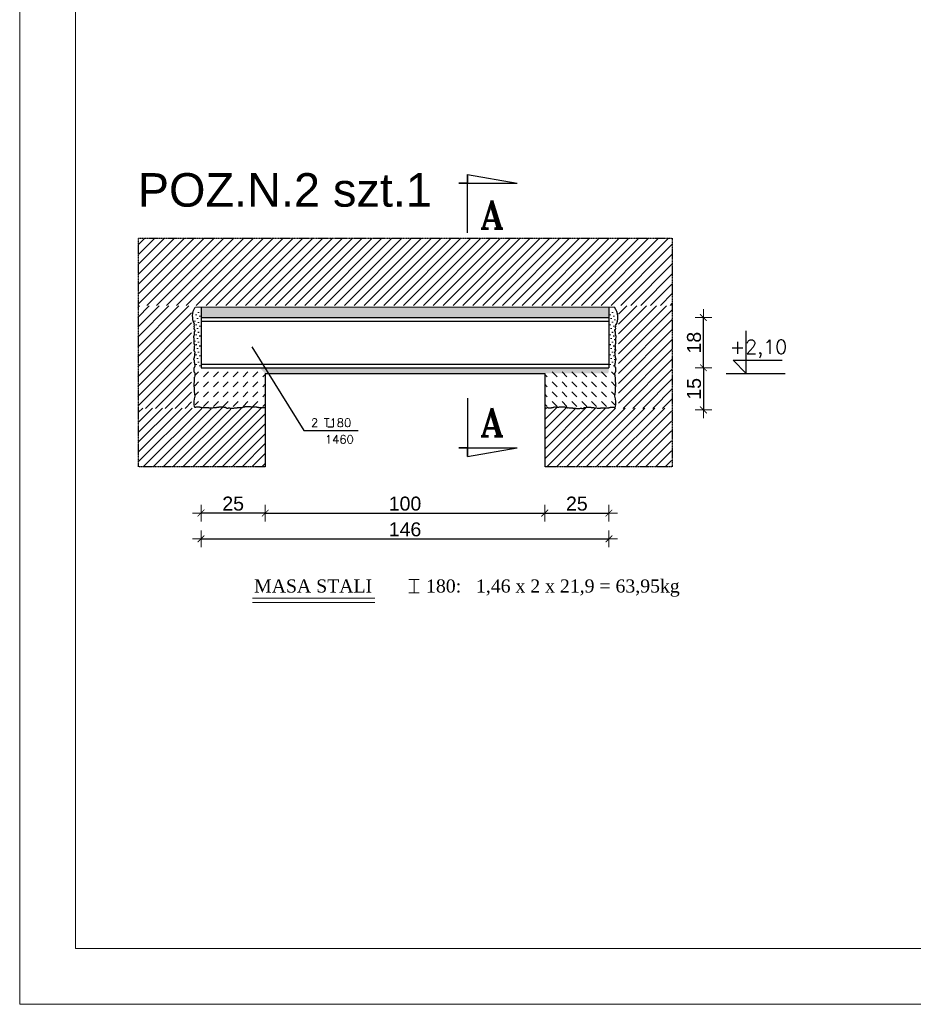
# Model space of a CAD drawing. Header units: millimetres. Extents: x -61343 to 9939, y -6894 to 7453.
# Tile 1 of 242: x -42937 to -42617, y 753 to 1105. Entities that reach past the tile are written whole.
import ezdxf
from ezdxf.enums import TextEntityAlignment as Align

# ---------------------------------------------------------------- set-up
doc = ezdxf.new("R2010")
doc.units = ezdxf.units.MM
doc.header["$MEASUREMENT"] = 0
doc.linetypes.add('HIDDEN', pattern=[0.125, 0.085, -0.04])
for name, color, linetype in [('-OPISY', 3, 'Continuous'), ('DIM', 7, 'Continuous'), ('HACZ', 8, 'Continuous'), ('SCIANY', 3, 'Continuous'), ('stropy', 173, 'Continuous'), ('WIDOK', 8, 'Continuous'), ('WYMIAR', 7, 'Continuous')]:
    doc.layers.add(name, color=color, linetype=linetype)
for name, color, linetype, lineweight in [('A_opisy', 81, 'Continuous', 13), ('hatch', 254, 'Continuous', 9), ('opisy', 71, 'Continuous', 13), ('stolarka', 10, 'Continuous', 30), ('wymiary', 8, 'Continuous', 9)]:
    doc.layers.add(name, color=color, linetype=linetype, lineweight=lineweight)
doc.styles.add('ROMANS', font='romans')
doc.styles.add('ROMANT', font='romant')
doc.styles.get("Standard").update_dxf_attribs({"font": 'arial.ttf'})
doc.styles.add('TIMES NEW ROMAN', font='times.ttf', dxfattribs={"height": 16})
doc.styles.add('TOM', font='arial.ttf')
doc.dimstyles.new('DIM1$0', dxfattribs={"dimscale": 0.2, "dimtxt": 12, "dimasz": 1, "dimexe": 15, "dimexo": 30, "dimgap": 4, "dimtad": 1, "dimdec": 1, "dimrnd": 0.5, "dimdsep": 46, "dimtxsty": 'Standard', "dimblk": 'wym1', "dimcen": 10, "dimdle": 10, "dimse1": 1, "dimse2": 1, "dimclrd": 1, "dimclre": 1, "dimclrt": 3, "dimadec": 0, "dimazin": 0, "dimtfac": 0.375, "dimtdec": 1, "dimtix": 1, "dimtmove": 2, "dimatfit": 3, "dimldrblk": 'OBLIQUE', "dimfxl": 1, "dimtolj": 1, "dimtzin": 0, "dimarcsym": 0})

# ---------------------------------------------------------------- blocks, each defined once
blk = doc.blocks.new('wym1')
at = {"layer": 'WYMIAR', "lineweight": 9, "ltscale": 0.2}
for p, q in [((-15, 0), (15, 0)), ((0, -15), (0, 15))]:
    blk.add_line(p, q, dxfattribs=at)
at = {"layer": 'WYMIAR', "lineweight": 9, "ltscale": 0.2, "const_width": 1.5}
blk.add_lwpolyline([(-6, -6), (6, 6)], dxfattribs=at)
blk = doc.blocks.new('*D2992')
at = {"layer": 'Defpoints', "color": 0, "transparency": 16777216}
for p in [(-42872.23, 980.37), (-42849.23, 974.47), (-42872.23, 928.41)]:
    blk.add_point(p, dxfattribs=at)
at = {"layer": 'WYMIAR', "color": 1, "lineweight": -2, "transparency": 16777216}
blk.add_line((-42849.43, 928.41), (-42872.03, 928.41), dxfattribs=at)
at = {"layer": 'WYMIAR', "color": 1, "lineweight": -2, "transparency": 16777216, "xscale": 0.2, "yscale": 0.2, "zscale": 0.2, "rotation": 180}
blk.add_blockref('wym1', (-42872.23, 928.41), dxfattribs=at)
at = {"layer": 'WYMIAR', "color": 1, "lineweight": -2, "transparency": 16777216, "xscale": 0.2, "yscale": 0.2, "zscale": 0.2}
blk.add_blockref('wym1', (-42849.23, 928.41), dxfattribs=at)
at = {"layer": 'WYMIAR', "color": 3, "transparency": 16777216, "insert": (-42860.73, 931.76), "char_height": 5, "attachment_point": 5}
blk.add_mtext('\\A1;25', dxfattribs=at)
blk = doc.blocks.new('_Oblique')
at = {"color": 0, "linetype": 'ByBlock', "lineweight": -2}
blk.add_line((-0.5, -0.5), (0.5, 0.5), dxfattribs=at)
blk = doc.blocks.new('*D2993')
at = {"layer": 'Defpoints', "color": 0, "transparency": 16777216}
for p in [(-42749.23, 972.16), (-42849.23, 944.96), (-42749.23, 928.41)]:
    blk.add_point(p, dxfattribs=at)
at = {"layer": 'WYMIAR', "color": 1, "lineweight": -2, "transparency": 16777216}
blk.add_line((-42849.03, 928.41), (-42749.43, 928.41), dxfattribs=at)
at = {"layer": 'WYMIAR', "color": 1, "lineweight": -2, "transparency": 16777216, "xscale": 0.2, "yscale": 0.2, "zscale": 0.2, "rotation": 180}
blk.add_blockref('wym1', (-42849.23, 928.41), dxfattribs=at)
at = {"layer": 'WYMIAR', "color": 1, "lineweight": -2, "transparency": 16777216, "xscale": 0.2, "yscale": 0.2, "zscale": 0.2}
blk.add_blockref('wym1', (-42749.23, 928.41), dxfattribs=at)
at = {"layer": 'WYMIAR', "color": 3, "transparency": 16777216, "insert": (-42799.23, 931.76), "char_height": 5, "attachment_point": 5}
blk.add_mtext('\\A1;100', dxfattribs=at)
blk = doc.blocks.new('*D2994')
at = {"layer": 'Defpoints', "color": 0, "transparency": 16777216}
for p in [(-42726.23, 980.37), (-42749.23, 978.37), (-42726.23, 928.41)]:
    blk.add_point(p, dxfattribs=at)
at = {"layer": 'WYMIAR', "color": 1, "lineweight": -2, "transparency": 16777216}
blk.add_line((-42749.03, 928.41), (-42726.43, 928.41), dxfattribs=at)
at = {"layer": 'WYMIAR', "color": 1, "lineweight": -2, "transparency": 16777216, "xscale": 0.2, "yscale": 0.2, "zscale": 0.2, "rotation": 180}
blk.add_blockref('wym1', (-42749.23, 928.41), dxfattribs=at)
at = {"layer": 'WYMIAR', "color": 1, "lineweight": -2, "transparency": 16777216, "xscale": 0.2, "yscale": 0.2, "zscale": 0.2}
blk.add_blockref('wym1', (-42726.23, 928.41), dxfattribs=at)
at = {"layer": 'WYMIAR', "color": 3, "transparency": 16777216, "insert": (-42737.73, 931.76), "char_height": 5, "attachment_point": 5}
blk.add_mtext('\\A1;25', dxfattribs=at)
blk = doc.blocks.new('*D2995')
at = {"layer": 'Defpoints', "color": 0, "transparency": 16777216}
for p in [(-42726.23, 986.37), (-42872.23, 980.37), (-42726.23, 919.2)]:
    blk.add_point(p, dxfattribs=at)
at = {"layer": 'WYMIAR', "color": 1, "lineweight": -2, "transparency": 16777216}
blk.add_line((-42872.03, 919.2), (-42726.43, 919.2), dxfattribs=at)
at = {"layer": 'WYMIAR', "color": 1, "lineweight": -2, "transparency": 16777216, "xscale": 0.2, "yscale": 0.2, "zscale": 0.2, "rotation": 180}
blk.add_blockref('wym1', (-42872.23, 919.2), dxfattribs=at)
at = {"layer": 'WYMIAR', "color": 1, "lineweight": -2, "transparency": 16777216, "xscale": 0.2, "yscale": 0.2, "zscale": 0.2}
blk.add_blockref('wym1', (-42726.23, 919.2), dxfattribs=at)
at = {"layer": 'WYMIAR', "color": 3, "transparency": 16777216, "insert": (-42799.23, 922.55), "char_height": 5, "attachment_point": 5}
blk.add_mtext('\\A1;146', dxfattribs=at)
blk = doc.blocks.new('*D2996')
at = {"layer": 'Defpoints', "color": 0, "transparency": 16777216}
for p in [(-42735.38, 980.37), (-42735.47, 965.33), (-42692.43, 965.33)]:
    blk.add_point(p, dxfattribs=at)
at = {"layer": 'WYMIAR', "color": 1, "lineweight": -2, "transparency": 16777216}
blk.add_line((-42692.43, 980.17), (-42692.43, 965.53), dxfattribs=at)
at = {"layer": 'WYMIAR', "color": 1, "lineweight": -2, "transparency": 16777216, "xscale": 0.2, "yscale": 0.2, "zscale": 0.2}
for p, rotation in [((-42692.43, 980.37), 90), ((-42692.43, 965.33), 270)]:
    blk.add_blockref('wym1', p, dxfattribs=dict(at, rotation=rotation))
at = {"layer": 'WYMIAR', "color": 3, "transparency": 16777216, "insert": (-42695.78, 972.85), "char_height": 5, "attachment_point": 5, "rotation": 90}
blk.add_mtext('\\A1;15', dxfattribs=at)
blk = doc.blocks.new('*D2997')
at = {"layer": 'Defpoints', "color": 0, "transparency": 16777216}
for p in [(-42735.69, 998.37), (-42692.43, 998.37), (-42735.47, 980.37)]:
    blk.add_point(p, dxfattribs=at)
at = {"layer": 'WYMIAR', "color": 1, "lineweight": -2, "transparency": 16777216}
blk.add_line((-42692.43, 980.57), (-42692.43, 998.17), dxfattribs=at)
at = {"layer": 'WYMIAR', "color": 1, "lineweight": -2, "transparency": 16777216, "xscale": 0.2, "yscale": 0.2, "zscale": 0.2}
for p, rotation in [((-42692.43, 998.37), 90), ((-42692.43, 980.37), 270)]:
    blk.add_blockref('wym1', p, dxfattribs=dict(at, rotation=rotation))
at = {"layer": 'WYMIAR', "color": 3, "transparency": 16777216, "insert": (-42695.78, 989.37), "char_height": 5, "attachment_point": 5, "rotation": 90}
blk.add_mtext('\\A1;18', dxfattribs=at)
blk = doc.blocks.new('PR1')
at = {"layer": 'DIM', "color": 5}
blk.add_line((0, -4.8), (-4.08, -4.08), dxfattribs=at)
blk.add_lwpolyline([(0, 0), (0, -4.8), (0, -4.08), (0.72, -4.08), (-4.08, -4.08)], dxfattribs=at)
blk = doc.blocks.new('KOTA')
at = {"layer": 'stolarka'}
for p, q in [((0, 0), (0, 51.861306)), ((-16.03659, 16.03659), (43.608998, 16.03659)), ((0, 0), (-16.03659, 16.03659))]:
    blk.add_line(p, q, dxfattribs=at)

msp = doc.modelspace()

# ---------------------------------------------------------------- hatches: boundary and pattern name
at = {"layer": 'HACZ'}
h = msp.add_hatch(dxfattribs=at)
h.set_pattern_fill('ANSI31', color=256, scale=20, style=0)
h.set_pattern_definition([(45, (-31183.875, 29769.4112), (-1.76776695, 1.76776695), [])])
h.paths.add_polyline_path([(-42703.57, 1002.692), (-42703.57, 1026.739), (-42894.584, 1026.775), (-42894.584, 1002.692)])
h = msp.add_hatch(dxfattribs=at)
h.set_pattern_fill('ANSI31', color=256, scale=20, style=0)
h.set_pattern_definition([(45, (-30122.0122, 30667.612), (-1.76776695, 1.76776695), [])])
h.paths.add_polyline_path([(-42894.893, 965.851), (-42875.624, 965.851), (-42875.624, 1002.54), (-42894.893, 1002.54)])
h = msp.add_hatch(dxfattribs=at)
h.set_pattern_fill('ANSI31', color=256, scale=20, style=0)
h.set_pattern_definition([(45, (-30142.0122, 30667.612), (-1.76776695, 1.76776695), [])])
h.paths.add_polyline_path([(-42703.57, 965.851), (-42722.839, 965.851), (-42722.839, 1002.54), (-42703.57, 1002.54)])
h = msp.add_hatch(dxfattribs=at)
h.set_pattern_fill('ANSI31', color=256, scale=20, style=0)
h.set_pattern_definition([(45, (-30829.305, 28929.05), (-1.76776695, 1.76776695), [])])
h.paths.add_polyline_path([(-42849.232, 966.158), (-42849.715, 965.943), (-42852.065, 966.033), (-42852.557, 966.231), (-42854.473, 966.231), (-42855.016, 966.344), (-42856.859, 966.209), (-42857.332, 965.989), (-42859.077, 965.905), (-42859.691, 965.741), (-42860.993, 965.623), (-42862.027, 965.623), (-42863.052, 965.724), (-42864.552, 966.198), (-42866.594, 965.972), (-42868.595, 965.702), (-42869.906, 965.876), (-42872.058, 965.876), (-42873.017, 966.142), (-42874.546, 965.978), (-42894.584, 965.978), (-42894.584, 944.959), (-42849.232, 944.959)])
h = msp.add_hatch(dxfattribs=at)
h.set_pattern_fill('ANSI31', color=256, scale=20, style=0)
h.set_pattern_definition([(45, (-30819.305, 29763.4112), (-1.76776695, 1.76776695), [])])
h.paths.add_polyline_path([(-42749.232, 966.158), (-42748.748, 965.943), (-42746.398, 966.033), (-42745.906, 966.231), (-42743.99, 966.231), (-42743.447, 966.344), (-42741.604, 966.209), (-42741.131, 965.989), (-42739.387, 965.905), (-42738.772, 965.741), (-42737.471, 965.623), (-42736.437, 965.623), (-42735.411, 965.724), (-42733.911, 966.198), (-42731.869, 965.972), (-42729.868, 965.702), (-42728.558, 965.876), (-42726.405, 965.876), (-42725.446, 966.142), (-42723.918, 965.978), (-42703.879, 965.978), (-42703.879, 944.959), (-42749.232, 944.959)])
at = {"layer": 'hatch'}
h = msp.add_hatch(dxfattribs=at)
h.set_pattern_fill('DOTS', color=256, scale=20, angle=45, style=0)
h.set_pattern_definition([(45, (-30829.305, 28936.201), (-0.44194174, 1.325825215), [0, -1.25])])
h.paths.add_polyline_path([(-42872.232, 1001.003), (-42874.182, 1001.003), (-42874.115, 1000.821), (-42874.448, 999.582), (-42874.533, 998.022), (-42874.533, 996.865), (-42874.381, 995.871), (-42874.52, 993.833), (-42874.228, 993.185), (-42874.228, 992.37), (-42874.513, 990.527), (-42874.386, 989.797), (-42874.178, 988.54), (-42874.313, 987.52), (-42872.232, 987.52)])
h = msp.add_hatch(dxfattribs=at)
h.set_pattern_fill('DOTS', color=256, scale=0.6, angle=45, style=0)
h.set_pattern_definition([(45, (-89476.5307, 14849.4241), (-0.336759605, 1.010278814), [0, -0.9525])])
h.paths.add_polyline_path([(-42872.232, 1002.031), (-42872.232, 998.369), (-42726.232, 998.369), (-42726.232, 1002.031)])
h = msp.add_hatch(dxfattribs=at)
h.set_pattern_fill('DOTS', color=256, scale=20, angle=45, style=0)
h.set_pattern_definition([(45, (-31091.305, 28936.2083), (-0.44194174, 1.325825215), [0, -1.25])])
h.paths.add_polyline_path([(-42724.29, 1000.61), (-42726.232, 1000.61), (-42726.232, 987.527), (-42724.15, 987.527), (-42724.285, 988.547), (-42724.077, 989.805), (-42723.95, 990.534), (-42724.235, 992.378), (-42724.235, 993.192), (-42723.943, 993.84), (-42724.082, 995.878), (-42723.93, 996.872), (-42723.93, 998.03), (-42724.015, 999.589)])
h = msp.add_hatch(dxfattribs=at)
h.set_pattern_fill('DOTS', color=256, scale=20, angle=45, style=0)
h.set_pattern_definition([(45, (-30829.305, 28929.05), (-0.44194174, 1.325825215), [0, -1.25])])
h.paths.add_polyline_path([(-42872.232, 993.853), (-42874.182, 993.853), (-42874.115, 993.67), (-42874.448, 992.431), (-42874.533, 990.871), (-42874.533, 989.714), (-42874.381, 988.72), (-42874.52, 986.682), (-42874.228, 986.034), (-42874.228, 985.219), (-42874.513, 983.376), (-42874.386, 982.646), (-42874.178, 981.389), (-42874.313, 980.369), (-42872.232, 980.369)])
h = msp.add_hatch(dxfattribs=at)
h.set_pattern_fill('DOTS', color=256, scale=20, angle=45, style=0)
h.set_pattern_definition([(45, (-31091.305, 28929.05), (-0.44194174, 1.325825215), [0, -1.25])])
h.paths.add_polyline_path([(-42724.29, 993.452), (-42726.232, 993.452), (-42726.232, 980.369), (-42724.15, 980.369), (-42724.285, 981.389), (-42724.077, 982.646), (-42723.95, 983.376), (-42724.235, 985.219), (-42724.235, 986.034), (-42723.943, 986.682), (-42724.082, 988.72), (-42723.93, 989.714), (-42723.93, 990.871), (-42724.015, 992.431)])
h = msp.add_hatch(dxfattribs=at)
h.set_pattern_fill('DASH', color=256, scale=20, angle=45, style=0)
h.set_pattern_definition([(45, (-30829.305, 28929.05), (2e-16, 3.5355339), [2.5, -2.5])])
h.paths.add_polyline_path([(-42849.232, 966.342), (-42849.232, 980.369), (-42874.313, 980.369), (-42874.313, 979.038), (-42874.09, 976.935), (-42874.495, 976.37), (-42874.495, 973.275), (-42874.159, 970.298), (-42874.333, 966.464), (-42872.393, 966.464), (-42871.806, 966.157), (-42869.091, 966.157), (-42868.578, 966.068), (-42866.069, 966.352), (-42864.3, 966.501), (-42863.595, 966.328), (-42862.847, 965.966), (-42862.038, 966.072), (-42861.447, 965.9), (-42860.799, 965.9), (-42860.109, 966.05), (-42859.407, 966.05), (-42858.923, 966.213), (-42857.834, 966.172), (-42857.289, 966.22), (-42856.847, 966.448), (-42856.19, 966.542), (-42854.755, 966.542), (-42854.199, 966.435), (-42852.651, 966.435), (-42851.631, 966.199), (-42850.562, 966.199), (-42849.527, 966.199)])
h = msp.add_hatch(dxfattribs=at)
h.set_pattern_fill('DOTS', color=256, scale=0.6, angle=45, style=0)
h.set_pattern_definition([(45, (-95457.7534, 17570.3189), (-0.336759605, 1.010278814), [0, -0.9525])])
h.paths.add_polyline_path([(-42726.232, 980.369), (-42851.216, 980.369), (-42849.232, 978.369), (-42726.449, 978.417)])
h = msp.add_hatch(dxfattribs=at)
h.set_pattern_fill('DASH', color=256, scale=20, angle=45, style=0)
h.set_pattern_definition([(135, (-54769.1582, 28929.05), (-2e-16, 3.5355339), [2.5, -2.5])])
h.paths.add_polyline_path([(-42749.232, 966.342), (-42749.232, 980.369), (-42724.15, 980.369), (-42724.15, 979.038), (-42724.373, 976.935), (-42723.968, 976.37), (-42723.968, 973.275), (-42724.305, 970.298), (-42724.13, 966.464), (-42726.07, 966.464), (-42726.658, 966.157), (-42729.372, 966.157), (-42729.885, 966.068), (-42732.394, 966.352), (-42734.163, 966.501), (-42734.868, 966.328), (-42735.616, 965.966), (-42736.425, 966.072), (-42737.016, 965.9), (-42737.664, 965.9), (-42738.354, 966.05), (-42739.057, 966.05), (-42739.54, 966.213), (-42740.63, 966.172), (-42741.174, 966.22), (-42741.616, 966.448), (-42742.273, 966.542), (-42743.708, 966.542), (-42744.264, 966.435), (-42745.812, 966.435), (-42746.832, 966.199), (-42747.901, 966.199), (-42748.937, 966.199)])

# ---------------------------------------------------------------- linework, layer by layer
at = {"layer": '-OPISY'}
msp.add_line((-42826.885, 959.206), (-42824.885, 959.206), dxfattribs=at)
at = {"layer": 'A_opisy'}
msp.add_line((-42937.121, 2126.793), (-42937.121, 752.644), dxfattribs=at)
for points in [[(-42113.121, 752.644), (-42937.121, 752.644), (-42937.121, 1330.644), (-42113.121, 1330.644)], [(-42133.121, 772.644), (-42917.121, 772.644), (-42917.121, 1310.644), (-42133.121, 1310.644)]]:
    msp.add_lwpolyline(points, close=True, dxfattribs=at)
at = {"layer": 'opisy', "ltscale": 0.5}
for p, q in [((-42794.153, 904.627), (-42797.837, 904.627)), ((-42795.995, 904.627), (-42795.995, 899.874)), ((-42794.153, 899.874), (-42797.837, 899.874)), ((-42853.769, 897.968), (-42809.973, 897.968)), ((-42853.769, 896.412), (-42809.973, 896.412))]:
    msp.add_line(p, q, dxfattribs=at)
at = {"layer": 'SCIANY', "linetype": 'HIDDEN'}
for p, q in [((-42894.584, 1026.706), (-42703.57, 1026.706)), ((-42894.584, 944.959), (-42894.584, 1026.706)), ((-42894.584, 1026.706), (-42703.57, 1026.706)), ((-42703.57, 1026.706), (-42703.57, 944.959)), ((-42849.232, 944.959), (-42894.584, 944.959)), ((-42703.57, 944.959), (-42749.232, 944.959))]:
    msp.add_line(p, q, dxfattribs=at)
at = {"layer": 'SCIANY'}
for p, q in [((-42872.232, 997.076), (-42726.232, 997.076)), ((-42872.232, 981.662), (-42726.232, 981.662))]:
    msp.add_line(p, q, dxfattribs=at)
at = {"layer": 'stropy'}
for p, q in [((-42872.232, 1002.031), (-42872.232, 980.369)), ((-42726.232, 1002.031), (-42726.232, 980.369)), ((-42872.232, 998.369), (-42726.232, 998.369)), ((-42872.232, 980.369), (-42726.232, 980.369)), ((-42849.232, 978.369), (-42849.232, 944.959)), ((-42849.232, 978.369), (-42749.232, 978.369)), ((-42749.232, 978.369), (-42749.232, 944.959)), ((-42749.232, 978.369), (-42749.232, 944.959)), ((-42749.232, 978.369), (-42749.232, 944.959))]:
    msp.add_line(p, q, dxfattribs=at)
at = {"layer": 'WIDOK'}
for points in [[(-42874.544, 966.386, -0.1186951), (-42874.368, 970.224, -0.0468017), (-42874.62, 973.54, -0.5205671), (-42874.62, 973.662, -0.5205671), (-42874.645, 973.761, -0.5205671), (-42874.645, 973.883, -0.5205671), (-42874.645, 974.006, -0.5205671), (-42874.645, 974.128, -0.5205671), (-42874.62, 974.276, -0.5205671), (-42874.62, 974.398, -0.5205671), (-42874.62, 974.545, -0.5205671), (-42874.62, 974.668, -0.5205671), (-42874.62, 974.79, -0.5205671), (-42874.62, 974.913, -0.5205671), (-42874.62, 975.036, -0.5205671), (-42874.62, 975.158, -0.5205671), (-42874.595, 975.256, -0.5205671), (-42874.571, 975.354, -0.5205671), (-42874.571, 975.477, -0.5205671), (-42874.571, 975.585, -0.5205671), (-42874.571, 975.708, -0.5205671), (-42874.571, 975.83, -0.5205671), (-42874.571, 975.953, -0.5205671), (-42874.571, 976.076, -0.5205671), (-42874.546, 976.174, -0.5205671), (-42874.546, 976.296, -0.5205671), (-42874.546, 976.443, -0.5205671), (-42874.546, 976.566, -0.5205671), (-42874.546, 976.689, -0.5205671), (-42874.546, 976.811, -0.5205671), (-42874.522, 976.934, -0.5205671), (-42874.497, 977.032, -0.5205671), (-42874.448, 977.13, -0.5205671), (-42874.424, 977.228, -0.5205671), (-42874.375, 977.326, -0.5205671), (-42874.375, 977.449, -0.5205671), (-42874.375, 977.571, -0.5205671), (-42874.375, 977.694, -0.5205671), (-42874.375, 977.817, -0.5205671), (-42874.35, 977.939, -0.5205671), (-42874.301, 978.037, -0.5205671), (-42874.301, 978.184, -0.5205671), (-42874.301, 978.307, -0.5205671), (-42874.35, 978.405, -0.5205671), (-42874.375, 978.528, -0.5205671), (-42874.424, 978.626, -0.5205671), (-42874.497, 978.724, -0.5205671), (-42874.522, 978.822, -0.5205671), (-42874.596, 978.92, -0.5205671), (-42874.645, 979.018, -0.5205671), (-42874.694, 979.116, -0.5205671), (-42874.694, 979.239, -0.5205671), (-42874.694, 979.361, -0.5205671), (-42874.694, 979.509, -0.5205671), (-42874.694, 979.631, -0.5205671), (-42874.694, 979.754, -0.5205671), (-42874.694, 979.901, -0.5205671), (-42874.694, 980.048, -0.5205671), (-42874.669, 980.146, -0.5205671), (-42874.669, 980.269, -0.5205671), (-42874.62, 980.367, -0.5205671), (-42874.596, 980.465, -0.5205671), (-42874.522, 980.563, -0.5205671), (-42874.448, 980.637, -0.5205671), (-42874.399, 980.735, -0.5205671), (-42874.375, 980.833, -0.5205671), (-42874.35, 980.955, -0.5205671), (-42874.326, 981.053, -0.5205671), (-42874.35, 981.201, -0.5205671), (-42874.35, 981.348, -0.5205671), (-42874.35, 981.47, -0.5205671), (-42874.375, 981.568, -0.5205671), (-42874.399, 981.691, -0.5205671), (-42874.399, 981.813, -0.5205671), (-42874.424, 981.961, -0.5205671), (-42874.497, 982.083, -0.5205671), (-42874.522, 982.206, -0.5205671), (-42874.522, 982.328, -0.5205671), (-42874.522, 982.476, -0.5205671), (-42874.522, 982.623, -0.5205671), (-42874.522, 982.745, -0.5205671), (-42874.522, 982.868, -0.5205671), (-42874.571, 982.991, -0.5205671), (-42874.62, 983.089, -0.5205671), (-42874.669, 983.187, -0.5205671), (-42874.718, 983.285, -0.5205671), (-42874.743, 983.383, -0.5205671), (-42874.792, 983.481, -0.5205671), (-42874.718, 983.555, -0.5205671), (-42874.645, 983.677, -0.5205671), (-42874.596, 983.8, -0.5205671), (-42874.596, 983.947, -0.5205671), (-42874.571, 984.045, -0.5205671), (-42874.522, 984.143, -0.5205671), (-42874.497, 984.29, -0.5205671), (-42874.473, 984.413, -0.5205671), (-42874.473, 984.56, -0.5205671), (-42874.473, 984.683, -0.5205671), (-42874.448, 984.83, -0.5205671), (-42874.448, 984.952, -0.5205671), (-42874.448, 985.075, -0.5205671), (-42874.448, 985.197, -0.5205671), (-42874.448, 985.369, -0.5205671), (-42874.448, 985.516, -0.5205671), (-42874.375, 985.614, -0.5205671), (-42874.35, 985.712, -0.5205671), (-42874.326, 985.835, -0.5205671), (-42874.326, 985.958, -0.5205671), (-42874.375, 986.056, -0.5205671), (-42874.448, 986.154, -0.5205671), (-42874.497, 986.252, -0.5205671), (-42874.546, 986.35, -0.5205671), (-42874.62, 986.448, -0.5205671), (-42874.694, 986.546, -0.5205671), (-42874.669, 986.669, -0.5205671), (-42874.669, 986.791, -0.5205671), (-42874.645, 986.889, -0.5205671), (-42874.596, 986.987, -0.5205671), (-42874.596, 987.11, -0.5205671), (-42874.596, 987.233, -0.5205671), (-42874.571, 987.344, -0.5205671), (-42874.571, 987.491, -0.5205671), (-42874.571, 987.614, -0.5205671), (-42874.571, 987.736, -0.5205671), (-42874.571, 987.859, -0.5205671), (-42874.571, 987.981, -0.5205671), (-42874.546, 988.08, -0.5205671), (-42874.522, 988.178, -0.5205671), (-42874.497, 988.276, -0.5205671), (-42874.497, 988.398, -0.5205671), (-42874.497, 988.545, -0.5205671), (-42874.497, 988.717, -0.5205671), (-42874.546, 988.815, -0.5205671), (-42874.595, 988.938, -0.5205671), (-42874.644, 989.036, -0.5205671), (-42874.644, 989.158, -0.5205671), (-42874.669, 989.257, -0.5205671), (-42874.669, 989.404, -0.5205671), (-42874.693, 989.502, -0.5205671), (-42874.693, 989.624, -0.5205671), (-42874.693, 989.771, -0.5205671), (-42874.693, 989.894, -0.5205671), (-42874.693, 990.017, -0.5205671), (-42874.693, 990.139, -0.5205671), (-42874.644, 990.262, -0.5205671), (-42874.62, 990.36, -0.5205671), (-42874.62, 990.483, -0.5205671), (-42874.62, 990.605, -0.5205671), (-42874.62, 990.752, -0.5205671), (-42874.644, 990.85, -0.5205671), (-42874.669, 990.973, -0.5205671), (-42874.693, 991.071, -0.5205671), (-42874.718, 991.218, -0.5205671), (-42874.767, 991.316, -0.5205671), (-42874.792, 991.414, -0.5205671), (-42874.792, 991.537, -0.5205671), (-42874.743, 991.66, -0.5205671), (-42874.693, 991.782, -0.5205671), (-42874.669, 991.929, -0.5205671), (-42874.62, 992.052, -0.5205671), (-42874.595, 992.15, -0.5205671), (-42874.546, 992.248, -0.5205671), (-42874.546, 992.371, -0.5205671), (-42874.546, 992.493, -0.5205671), (-42874.546, 992.616, -0.5205671), (-42874.546, 992.739, -0.5205671), (-42874.546, 992.886, -0.5205671), (-42874.546, 993.033, -0.5205671), (-42874.571, 993.131, -0.5205671), (-42874.595, 993.253, -0.5205671), (-42874.571, 993.352, -0.5205671), (-42874.448, 993.401, -0.5205671), (-42874.35, 993.474, -0.5205671), (-42874.301, 993.572, -0.5205671), (-42874.301, 993.695, -0.5205671), (-42874.35, 993.793, -0.5205671), (-42874.424, 993.867, -0.5205671), (-42874.473, 993.965, -0.5205671), (-42874.546, 994.087, -0.5205671), (-42874.595, 994.185, -0.5205671), (-42874.595, 994.308, -0.5205671), (-42874.595, 994.455, -0.5205671), (-42874.595, 994.578, -0.5205671), (-42874.595, 994.725, -0.5205671), (-42874.595, 994.872, -0.5205671), (-42874.595, 994.995, -0.5205671), (-42874.62, 995.142, -0.5205671), (-42874.62, 995.313, -0.5205671), (-42874.62, 995.46, -0.5205671), (-42874.62, 995.607, -0.5205671), (-42874.62, 995.73, -0.5205671), (-42874.62, 995.902, -0.5205671), (-42874.62, 996.049, -0.2450163), (-42874.368, 1002.031, -0.2810673)], [(-42723.919, 966.386, 0.1186951), (-42724.096, 970.224, 0.0468017), (-42723.843, 973.54, 0.5205671), (-42723.843, 973.662, 0.5205671), (-42723.819, 973.761, 0.5205671), (-42723.819, 973.883, 0.5205671), (-42723.819, 974.006, 0.5205671), (-42723.819, 974.128, 0.5205671), (-42723.843, 974.276, 0.5205671), (-42723.843, 974.398, 0.5205671), (-42723.843, 974.545, 0.5205671), (-42723.843, 974.668, 0.5205671), (-42723.843, 974.79, 0.5205671), (-42723.843, 974.913, 0.5205671), (-42723.843, 975.036, 0.5205671), (-42723.843, 975.158, 0.5205671), (-42723.868, 975.256, 0.5205671), (-42723.892, 975.354, 0.5205671), (-42723.892, 975.477, 0.5205671), (-42723.892, 975.585, 0.5205671), (-42723.892, 975.708, 0.5205671), (-42723.892, 975.83, 0.5205671), (-42723.892, 975.953, 0.5205671), (-42723.892, 976.076, 0.5205671), (-42723.917, 976.174, 0.5205671), (-42723.917, 976.296, 0.5205671), (-42723.917, 976.443, 0.5205671), (-42723.917, 976.566, 0.5205671), (-42723.917, 976.689, 0.5205671), (-42723.917, 976.811, 0.5205671), (-42723.941, 976.934, 0.5205671), (-42723.966, 977.032, 0.5205671), (-42724.015, 977.13, 0.5205671), (-42724.039, 977.228, 0.5205671), (-42724.088, 977.326, 0.5205671), (-42724.088, 977.449, 0.5205671), (-42724.088, 977.571, 0.5205671), (-42724.088, 977.694, 0.5205671), (-42724.088, 977.817, 0.5205671), (-42724.113, 977.939, 0.5205671), (-42724.162, 978.037, 0.5205671), (-42724.162, 978.184, 0.5205671), (-42724.162, 978.307, 0.5205671), (-42724.113, 978.405, 0.5205671), (-42724.088, 978.528, 0.5205671), (-42724.039, 978.626, 0.5205671), (-42723.966, 978.724, 0.5205671), (-42723.941, 978.822, 0.5205671), (-42723.868, 978.92, 0.5205671), (-42723.819, 979.018, 0.5205671), (-42723.769, 979.116, 0.5205671), (-42723.769, 979.239, 0.5205671), (-42723.769, 979.361, 0.5205671), (-42723.769, 979.509, 0.5205671), (-42723.769, 979.631, 0.5205671), (-42723.769, 979.754, 0.5205671), (-42723.769, 979.901, 0.5205671), (-42723.769, 980.048, 0.5205671), (-42723.794, 980.146, 0.5205671), (-42723.794, 980.269, 0.5205671), (-42723.843, 980.367, 0.5205671), (-42723.868, 980.465, 0.5205671), (-42723.941, 980.563, 0.5205671), (-42724.015, 980.637, 0.5205671), (-42724.064, 980.735, 0.5205671), (-42724.088, 980.833, 0.5205671), (-42724.113, 980.955, 0.5205671), (-42724.138, 981.053, 0.5205671), (-42724.113, 981.201, 0.5205671), (-42724.113, 981.348, 0.5205671), (-42724.113, 981.47, 0.5205671), (-42724.088, 981.568, 0.5205671), (-42724.064, 981.691, 0.5205671), (-42724.064, 981.813, 0.5205671), (-42724.039, 981.961, 0.5205671), (-42723.966, 982.083, 0.5205671), (-42723.941, 982.206, 0.5205671), (-42723.941, 982.328, 0.5205671), (-42723.941, 982.476, 0.5205671), (-42723.941, 982.623, 0.5205671), (-42723.941, 982.745, 0.5205671), (-42723.941, 982.868, 0.5205671), (-42723.892, 982.991, 0.5205671), (-42723.843, 983.089, 0.5205671), (-42723.794, 983.187, 0.5205671), (-42723.745, 983.285, 0.5205671), (-42723.72, 983.383, 0.5205671), (-42723.671, 983.481, 0.5205671), (-42723.745, 983.555, 0.5205671), (-42723.819, 983.677, 0.5205671), (-42723.868, 983.8, 0.5205671), (-42723.868, 983.947, 0.5205671), (-42723.892, 984.045, 0.5205671), (-42723.941, 984.143, 0.5205671), (-42723.966, 984.29, 0.5205671), (-42723.99, 984.413, 0.5205671), (-42723.99, 984.56, 0.5205671), (-42723.99, 984.683, 0.5205671), (-42724.015, 984.83, 0.5205671), (-42724.015, 984.952, 0.5205671), (-42724.015, 985.075, 0.5205671), (-42724.015, 985.197, 0.5205671), (-42724.015, 985.369, 0.5205671), (-42724.015, 985.516, 0.5205671), (-42724.088, 985.614, 0.5205671), (-42724.113, 985.712, 0.5205671), (-42724.138, 985.835, 0.5205671), (-42724.138, 985.958, 0.5205671), (-42724.088, 986.056, 0.5205671), (-42724.015, 986.154, 0.5205671), (-42723.966, 986.252, 0.5205671), (-42723.917, 986.35, 0.5205671), (-42723.843, 986.448, 0.5205671), (-42723.769, 986.546, 0.5205671), (-42723.794, 986.669, 0.5205671), (-42723.794, 986.791, 0.5205671), (-42723.819, 986.889, 0.5205671), (-42723.868, 986.987, 0.5205671), (-42723.868, 987.11, 0.5205671), (-42723.868, 987.233, 0.5205671), (-42723.892, 987.344, 0.5205671), (-42723.892, 987.491, 0.5205671), (-42723.892, 987.614, 0.5205671), (-42723.892, 987.736, 0.5205671), (-42723.892, 987.859, 0.5205671), (-42723.892, 987.981, 0.5205671), (-42723.917, 988.08, 0.5205671), (-42723.941, 988.178, 0.5205671), (-42723.966, 988.276, 0.5205671), (-42723.966, 988.398, 0.5205671), (-42723.966, 988.545, 0.5205671), (-42723.966, 988.717, 0.5205671), (-42723.917, 988.815, 0.5205671), (-42723.868, 988.938, 0.5205671), (-42723.819, 989.036, 0.5205671), (-42723.819, 989.158, 0.5205671), (-42723.794, 989.257, 0.5205671), (-42723.794, 989.404, 0.5205671), (-42723.77, 989.502, 0.5205671), (-42723.77, 989.624, 0.5205671), (-42723.77, 989.771, 0.5205671), (-42723.77, 989.894, 0.5205671), (-42723.77, 990.017, 0.5205671), (-42723.77, 990.139, 0.5205671), (-42723.819, 990.262, 0.5205671), (-42723.843, 990.36, 0.5205671), (-42723.843, 990.483, 0.5205671), (-42723.843, 990.605, 0.5205671), (-42723.843, 990.752, 0.5205671), (-42723.819, 990.85, 0.5205671), (-42723.794, 990.973, 0.5205671), (-42723.77, 991.071, 0.5205671), (-42723.745, 991.218, 0.5205671), (-42723.696, 991.316, 0.5205671), (-42723.672, 991.414, 0.5205671), (-42723.672, 991.537, 0.5205671), (-42723.721, 991.66, 0.5205671), (-42723.77, 991.782, 0.5205671), (-42723.794, 991.929, 0.5205671), (-42723.843, 992.052, 0.5205671), (-42723.868, 992.15, 0.5205671), (-42723.917, 992.248, 0.5205671), (-42723.917, 992.371, 0.5205671), (-42723.917, 992.493, 0.5205671), (-42723.917, 992.616, 0.5205671), (-42723.917, 992.739, 0.5205671), (-42723.917, 992.886, 0.5205671), (-42723.917, 993.033, 0.5205671), (-42723.892, 993.131, 0.5205671), (-42723.868, 993.253, 0.5205671), (-42723.892, 993.352, 0.5205671), (-42724.015, 993.401, 0.5205671), (-42724.113, 993.474, 0.5205671), (-42724.162, 993.572, 0.5205671), (-42724.162, 993.695, 0.5205671), (-42724.113, 993.793, 0.5205671), (-42724.04, 993.867, 0.5205671), (-42723.991, 993.965, 0.5205671), (-42723.917, 994.087, 0.5205671), (-42723.868, 994.185, 0.5205671), (-42723.868, 994.308, 0.5205671), (-42723.868, 994.455, 0.5205671), (-42723.868, 994.578, 0.5205671), (-42723.868, 994.725, 0.5205671), (-42723.868, 994.872, 0.5205671), (-42723.868, 994.995, 0.5205671), (-42723.843, 995.142, 0.5205671), (-42723.843, 995.313, 0.5205671), (-42723.843, 995.46, 0.3160723), (-42724.258, 1002.031, 0.1485673)], [(-42849.232, 966.271, -0.3314368), (-42849.363, 966.222, -0.5205671), (-42849.437, 966.149, -0.5205671), (-42849.535, 966.124, -0.5205671), (-42849.657, 966.124, -0.5205671), (-42849.78, 966.124, -0.5205671), (-42849.903, 966.124, -0.5205671), (-42850.026, 966.124, -0.5205671), (-42850.148, 966.124, -0.5205671), (-42850.271, 966.124, -0.5205671), (-42850.394, 966.124, -0.5205671), (-42850.516, 966.1, -0.5205671), (-42850.639, 966.1, -0.5205671), (-42850.762, 966.1, -0.5205671), (-42850.884, 966.1, -0.5205671), (-42851.007, 966.1, -0.5205671), (-42851.154, 966.1, -0.5205671), (-42851.277, 966.1, -0.5205671), (-42851.4, 966.1, -0.5205671), (-42851.522, 966.1, -0.5205671), (-42851.62, 966.124, -0.5205671), (-42851.719, 966.149, -0.5205671), (-42851.817, 966.173, -0.5205671), (-42851.915, 966.198, -0.5205671), (-42852.038, 966.198, -0.5205671), (-42852.136, 966.222, -0.5205671), (-42852.234, 966.271, -0.5205671), (-42852.332, 966.296, -0.5205671), (-42852.43, 966.345, -0.5205671), (-42852.528, 966.37, -0.5205671), (-42852.651, 966.37, -0.5205671), (-42852.798, 966.37, -0.5205671), (-42852.921, 966.37, -0.5205671), (-42853.043, 966.37, -0.5205671), (-42853.166, 966.37, -0.5205671), (-42853.313, 966.37, -0.5205671), (-42853.436, 966.37, -0.5205671), (-42853.583, 966.37, -0.5205671), (-42853.706, 966.37, -0.5205671), (-42853.829, 966.37, -0.5205671), (-42853.951, 966.37, -0.5205671), (-42854.074, 966.37, -0.5205671), (-42854.197, 966.37, -0.5205671), (-42854.319, 966.37, -0.5205671), (-42854.442, 966.37, -0.5205671), (-42854.565, 966.37, -0.5205671), (-42854.663, 966.394, -0.5205671), (-42854.761, 966.443, -0.5205671), (-42854.859, 966.492, -0.5205671), (-42855.006, 966.492, -0.5205671), (-42855.129, 966.492, -0.5205671), (-42855.252, 966.492, -0.5205671), (-42855.374, 966.492, -0.5205671), (-42855.473, 966.468, -0.5205671), (-42855.595, 966.468, -0.5205671), (-42855.718, 966.468, -0.5205671), (-42855.841, 966.468, -0.5205671), (-42855.939, 966.443, -0.5205671), (-42856.061, 966.443, -0.5205671), (-42856.209, 966.443, -0.5205671), (-42856.331, 966.419, -0.5205671), (-42856.429, 966.394, -0.5205671), (-42856.528, 966.37, -0.5205671), (-42856.65, 966.37, -0.5205671), (-42856.773, 966.37, -0.5205671), (-42856.896, 966.345, -0.5205671), (-42857.018, 966.321, -0.5205671), (-42857.116, 966.271, -0.5205671), (-42857.215, 966.222, -0.5205671), (-42857.313, 966.149, -0.5205671), (-42857.411, 966.124, -0.5205671), (-42857.534, 966.124, -0.5205671), (-42857.705, 966.124, -0.5205671), (-42857.804, 966.1, -0.5205671), (-42857.926, 966.1, -0.5205671), (-42858.049, 966.1, -0.5205671), (-42858.172, 966.1, -0.5205671), (-42858.294, 966.1, -0.5205671), (-42858.417, 966.1, -0.5205671), (-42858.564, 966.1, -0.5205671), (-42858.687, 966.1, -0.5205671), (-42858.834, 966.1, -0.5205671), (-42858.957, 966.1, -0.5205671), (-42859.079, 966.1, -0.5205671), (-42859.177, 966.075, -0.5205671), (-42859.3, 966.026, -0.5205671), (-42859.374, 965.953, -0.5205671), (-42859.496, 965.953, -0.5205671), (-42859.668, 965.953, -0.5205671), (-42859.815, 965.953, -0.5205671), (-42859.963, 965.953, -0.5205671), (-42860.085, 965.953, -0.5205671), (-42860.233, 965.953, -0.5205671), (-42860.331, 965.904, -0.5205671), (-42860.453, 965.904, -0.5205671), (-42860.551, 965.879, -0.5205671), (-42860.65, 965.83, -0.5205671), (-42860.846, 965.83, -0.5205671), (-42860.993, 965.83, -0.5205671), (-42861.116, 965.806, -0.5205671), (-42861.238, 965.806, -0.5205671), (-42861.386, 965.806, -0.5205671), (-42861.508, 965.806, -0.5205671), (-42861.656, 965.806, -0.5205671), (-42861.754, 965.83, -0.5205671), (-42861.852, 965.879, -0.5205671), (-42861.975, 965.928, -0.5205671), (-42862.097, 965.977, -0.5205671), (-42862.22, 965.977, -0.5205671), (-42862.343, 965.928, -0.5205671), (-42862.49, 965.904, -0.5205671), (-42862.588, 965.855, -0.5205671), (-42862.711, 965.855, -0.5205671), (-42862.809, 965.83, -0.5205671), (-42862.931, 965.83, -0.5205671), (-42863.039, 965.879, -0.5205671), (-42863.113, 965.953, -0.5205671), (-42863.186, 966.026, -0.5205671), (-42863.284, 966.1, -0.5205671), (-42863.407, 966.173, -0.5205671), (-42863.505, 966.198, -0.5205671), (-42863.628, 966.198, -0.5205671), (-42863.751, 966.198, -0.5205671), (-42863.873, 966.198, -0.5205671), (-42864.02, 966.222, -0.5205671), (-42864.119, 966.271, -0.5205671), (-42864.192, 966.345, -0.5205671), (-42864.29, 966.37, -0.5205671), (-42864.413, 966.37, -0.5205671), (-42864.536, 966.37, -0.5205671), (-42864.658, 966.37, -0.5205671), (-42864.781, 966.37, -0.5205671), (-42864.904, 966.37, -0.5205671), (-42865.026, 966.37, -0.5205671), (-42865.125, 966.345, -0.5205671), (-42865.247, 966.321, -0.5205671), (-42865.37, 966.321, -0.5205671), (-42865.493, 966.321, -0.5205671), (-42865.615, 966.321, -0.5205671), (-42865.738, 966.321, -0.5205671), (-42865.861, 966.271, -0.5205671), (-42865.959, 966.247, -0.5205671), (-42866.082, 966.222, -0.5205671), (-42866.204, 966.198, -0.5205671), (-42866.302, 966.173, -0.5205671), (-42866.425, 966.149, -0.5205671), (-42866.548, 966.149, -0.5205671), (-42866.67, 966.149, -0.5205671), (-42866.793, 966.149, -0.5205671), (-42866.94, 966.149, -0.5205671), (-42867.038, 966.1, -0.5205671), (-42867.161, 966.1, -0.5205671), (-42867.284, 966.075, -0.5205671), (-42867.406, 966.075, -0.5205671), (-42867.529, 966.075, -0.5205671), (-42867.676, 966.075, -0.5205671), (-42867.823, 966.026, -0.5205671), (-42867.971, 966.002, -0.5205671), (-42868.069, 965.977, -0.5205671), (-42868.216, 965.953, -0.5205671), (-42868.363, 965.953, -0.5205671), (-42868.486, 965.953, -0.5205671), (-42868.633, 965.953, -0.5205671), (-42868.756, 965.953, -0.5205671), (-42868.903, 965.953, -0.5205671), (-42869.05, 965.953, -0.5205671), (-42869.148, 965.977, -0.5205671), (-42869.271, 966.002, -0.5205671), (-42869.394, 966.051, -0.5205671), (-42869.516, 966.051, -0.5205671), (-42869.639, 966.051, -0.5205671), (-42869.762, 966.051, -0.5205671), (-42869.885, 966.051, -0.5205671), (-42870.032, 966.051, -0.5205671), (-42870.179, 966.051, -0.5205671), (-42870.302, 966.051, -0.5205671), (-42870.424, 966.051, -0.5205671), (-42870.547, 966.051, -0.5205671), (-42870.67, 966.051, -0.5205671), (-42870.792, 966.051, -0.5205671), (-42870.939, 966.051, -0.5205671), (-42871.062, 966.051, -0.5205671), (-42871.185, 966.051, -0.5205671), (-42871.308, 966.051, -0.5205671), (-42871.43, 966.051, -0.5205671), (-42871.553, 966.051, -0.5205671), (-42871.7, 966.051, -0.5205671), (-42871.823, 966.051, -0.5205671), (-42871.946, 966.051, -0.5205671), (-42872.044, 966.075, -0.5205671), (-42872.142, 966.124, -0.5205671), (-42872.24, 966.198, -0.5205671), (-42872.338, 966.222, -0.5205671), (-42872.436, 966.247, -0.5205671), (-42872.559, 966.247, -0.5205671), (-42872.657, 966.271, -0.5205671), (-42872.755, 966.321, -0.5205671), (-42872.878, 966.345, -0.5205671), (-42873.025, 966.345, -0.5205671), (-42873.148, 966.345, -0.5205671), (-42873.27, 966.345, -0.5205671), (-42873.418, 966.345, -0.5205671), (-42873.54, 966.345, -0.5205671), (-42873.639, 966.321, -0.5205671), (-42873.761, 966.321, -0.5205671), (-42873.884, 966.321, -0.5205671), (-42874.007, 966.321, -0.5205671), (-42874.105, 966.296, -0.5205671), (-42874.203, 966.222, -0.5205671), (-42874.301, 966.173, -0.5205671), (-42874.424, 966.198, -0.5205671), (-42874.497, 966.271, -0.1950368), (-42874.544, 966.281, -0.1950368)], [(-42749.232, 966.271, 0.3314368), (-42749.1, 966.222, 0.5205671), (-42749.027, 966.149, 0.5205671), (-42748.928, 966.124, 0.5205671), (-42748.806, 966.124, 0.5205671), (-42748.683, 966.124, 0.5205671), (-42748.56, 966.124, 0.5205671), (-42748.438, 966.124, 0.5205671), (-42748.315, 966.124, 0.5205671), (-42748.192, 966.124, 0.5205671), (-42748.07, 966.124, 0.5205671), (-42747.947, 966.1, 0.5205671), (-42747.824, 966.1, 0.5205671), (-42747.702, 966.1, 0.5205671), (-42747.579, 966.1, 0.5205671), (-42747.456, 966.1, 0.5205671), (-42747.309, 966.1, 0.5205671), (-42747.186, 966.1, 0.5205671), (-42747.064, 966.1, 0.5205671), (-42746.941, 966.1, 0.5205671), (-42746.843, 966.124, 0.5205671), (-42746.745, 966.149, 0.5205671), (-42746.646, 966.173, 0.5205671), (-42746.548, 966.198, 0.5205671), (-42746.426, 966.198, 0.5205671), (-42746.327, 966.222, 0.5205671), (-42746.229, 966.271, 0.5205671), (-42746.131, 966.296, 0.5205671), (-42746.033, 966.345, 0.5205671), (-42745.935, 966.37, 0.5205671), (-42745.812, 966.37, 0.5205671), (-42745.665, 966.37, 0.5205671), (-42745.542, 966.37, 0.5205671), (-42745.42, 966.37, 0.5205671), (-42745.297, 966.37, 0.5205671), (-42745.15, 966.37, 0.5205671), (-42745.027, 966.37, 0.5205671), (-42744.88, 966.37, 0.5205671), (-42744.757, 966.37, 0.5205671), (-42744.635, 966.37, 0.5205671), (-42744.512, 966.37, 0.5205671), (-42744.389, 966.37, 0.5205671), (-42744.266, 966.37, 0.5205671), (-42744.144, 966.37, 0.5205671), (-42744.021, 966.37, 0.5205671), (-42743.898, 966.37, 0.5205671), (-42743.8, 966.394, 0.5205671), (-42743.702, 966.443, 0.5205671), (-42743.604, 966.492, 0.5205671), (-42743.457, 966.492, 0.5205671), (-42743.334, 966.492, 0.5205671), (-42743.211, 966.492, 0.5205671), (-42743.089, 966.492, 0.5205671), (-42742.991, 966.468, 0.5205671), (-42742.868, 966.468, 0.5205671), (-42742.745, 966.468, 0.5205671), (-42742.623, 966.468, 0.5205671), (-42742.525, 966.443, 0.5205671), (-42742.402, 966.443, 0.5205671), (-42742.255, 966.443, 0.5205671), (-42742.132, 966.419, 0.5205671), (-42742.034, 966.394, 0.5205671), (-42741.936, 966.37, 0.5205671), (-42741.813, 966.37, 0.5205671), (-42741.69, 966.37, 0.5205671), (-42741.568, 966.345, 0.5205671), (-42741.445, 966.321, 0.5205671), (-42741.347, 966.271, 0.5205671), (-42741.249, 966.222, 0.5205671), (-42741.15, 966.149, 0.5205671), (-42741.052, 966.124, 0.5205671), (-42740.93, 966.124, 0.5205671), (-42740.758, 966.124, 0.5205671), (-42740.66, 966.1, 0.5205671), (-42740.537, 966.1, 0.5205671), (-42740.414, 966.1, 0.5205671), (-42740.292, 966.1, 0.5205671), (-42740.169, 966.1, 0.5205671), (-42740.046, 966.1, 0.5205671), (-42739.899, 966.1, 0.5205671), (-42739.776, 966.1, 0.5205671), (-42739.629, 966.1, 0.5205671), (-42739.507, 966.1, 0.5205671), (-42739.384, 966.1, 0.5205671), (-42739.286, 966.075, 0.5205671), (-42739.163, 966.026, 0.5205671), (-42739.089, 965.953, 0.5205671), (-42738.967, 965.953, 0.5205671), (-42738.795, 965.953, 0.5205671), (-42738.648, 965.953, 0.5205671), (-42738.501, 965.953, 0.5205671), (-42738.378, 965.953, 0.5205671), (-42738.231, 965.953, 0.5205671), (-42738.133, 965.904, 0.5205671), (-42738.01, 965.904, 0.5205671), (-42737.912, 965.879, 0.5205671), (-42737.814, 965.83, 0.5205671), (-42737.617, 965.83, 0.5205671), (-42737.47, 965.83, 0.5205671), (-42737.347, 965.806, 0.5205671), (-42737.225, 965.806, 0.5205671), (-42737.078, 965.806, 0.5205671), (-42736.955, 965.806, 0.5205671), (-42736.808, 965.806, 0.5205671), (-42736.709, 965.83, 0.5205671), (-42736.611, 965.879, 0.5205671), (-42736.489, 965.928, 0.5205671), (-42736.366, 965.977, 0.5205671), (-42736.243, 965.977, 0.5205671), (-42736.121, 965.928, 0.5205671), (-42735.973, 965.904, 0.5205671), (-42735.875, 965.855, 0.5205671), (-42735.753, 965.855, 0.5205671), (-42735.654, 965.83, 0.5205671), (-42735.532, 965.83, 0.5205671), (-42735.424, 965.879, 0.5205671), (-42735.351, 965.953, 0.5205671), (-42735.277, 966.026, 0.5205671), (-42735.179, 966.1, 0.5205671), (-42735.056, 966.173, 0.5205671), (-42734.958, 966.198, 0.5205671), (-42734.835, 966.198, 0.5205671), (-42734.713, 966.198, 0.5205671), (-42734.59, 966.198, 0.5205671), (-42734.443, 966.222, 0.5205671), (-42734.345, 966.271, 0.5205671), (-42734.271, 966.345, 0.5205671), (-42734.173, 966.37, 0.5205671), (-42734.05, 966.37, 0.5205671), (-42733.927, 966.37, 0.5205671), (-42733.805, 966.37, 0.5205671), (-42733.682, 966.37, 0.5205671), (-42733.56, 966.37, 0.5205671), (-42733.437, 966.37, 0.5205671), (-42733.339, 966.345, 0.5205671), (-42733.216, 966.321, 0.5205671), (-42733.093, 966.321, 0.5205671), (-42732.971, 966.321, 0.5205671), (-42732.848, 966.321, 0.5205671), (-42732.725, 966.321, 0.5205671), (-42732.603, 966.271, 0.5205671), (-42732.504, 966.247, 0.5205671), (-42732.382, 966.222, 0.5205671), (-42732.259, 966.198, 0.5205671), (-42732.161, 966.173, 0.5205671), (-42732.038, 966.149, 0.5205671), (-42731.916, 966.149, 0.5205671), (-42731.793, 966.149, 0.5205671), (-42731.67, 966.149, 0.5205671), (-42731.523, 966.149, 0.5205671), (-42731.425, 966.1, 0.5205671), (-42731.302, 966.1, 0.5205671), (-42731.179, 966.075, 0.5205671), (-42731.057, 966.075, 0.5205671), (-42730.934, 966.075, 0.5205671), (-42730.787, 966.075, 0.5205671), (-42730.64, 966.026, 0.5205671), (-42730.492, 966.002, 0.5205671), (-42730.394, 965.977, 0.5205671), (-42730.247, 965.953, 0.5205671), (-42730.1, 965.953, 0.5205671), (-42729.977, 965.953, 0.5205671), (-42729.83, 965.953, 0.5205671), (-42729.707, 965.953, 0.5205671), (-42729.56, 965.953, 0.5205671), (-42729.413, 965.953, 0.5205671), (-42729.315, 965.977, 0.5205671), (-42729.192, 966.002, 0.5205671), (-42729.069, 966.051, 0.5205671), (-42728.947, 966.051, 0.5205671), (-42728.824, 966.051, 0.5205671), (-42728.701, 966.051, 0.5205671), (-42728.579, 966.051, 0.5205671), (-42728.431, 966.051, 0.5205671), (-42728.284, 966.051, 0.5205671), (-42728.161, 966.051, 0.5205671), (-42728.039, 966.051, 0.5205671), (-42727.916, 966.051, 0.5205671), (-42727.793, 966.051, 0.5205671), (-42727.671, 966.051, 0.5205671), (-42727.524, 966.051, 0.5205671), (-42727.401, 966.051, 0.5205671), (-42727.278, 966.051, 0.5205671), (-42727.156, 966.051, 0.5205671), (-42727.033, 966.051, 0.5205671), (-42726.91, 966.051, 0.5205671), (-42726.763, 966.051, 0.5205671), (-42726.64, 966.051, 0.5205671), (-42726.518, 966.051, 0.5205671), (-42726.42, 966.075, 0.5205671), (-42726.321, 966.124, 0.5205671), (-42726.223, 966.198, 0.5205671), (-42726.125, 966.222, 0.5205671), (-42726.027, 966.247, 0.5205671), (-42725.904, 966.247, 0.5205671), (-42725.806, 966.271, 0.5205671), (-42725.708, 966.321, 0.5205671), (-42725.585, 966.345, 0.5205671), (-42725.438, 966.345, 0.5205671), (-42725.315, 966.345, 0.5205671), (-42725.193, 966.345, 0.5205671), (-42725.045, 966.345, 0.5205671), (-42724.923, 966.345, 0.5205671), (-42724.825, 966.321, 0.5205671), (-42724.702, 966.321, 0.5205671), (-42724.579, 966.321, 0.5205671), (-42724.457, 966.321, 0.5205671), (-42724.359, 966.296, 0.5205671), (-42724.26, 966.222, 0.5205671), (-42724.162, 966.173, 0.5205671), (-42724.039, 966.198, 0.5205671), (-42723.966, 966.271, 0.1950368), (-42723.919, 966.281, 0.1950368)]]:
    msp.add_lwpolyline(points, format="xyb", dxfattribs=at)
at = {"layer": 'WYMIAR'}
for p, q in [((-42853.997, 987.885), (-42835.45, 957.986)), ((-42684.33, 978.369), (-42663.211, 978.369)), ((-42835.45, 957.986), (-42816.007, 957.986))]:
    msp.add_line(p, q, dxfattribs=at)
at = {"layer": 'wymiary'}
msp.add_line((-42874.368, 1002.031), (-42724.258, 1002.031), dxfattribs=at)

# ---------------------------------------------------------------- block references
at = {"xscale": 4.355999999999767, "yscale": 4.355999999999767, "zscale": 4.355999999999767, "rotation": 180}
msp.add_blockref('PR1', (-42776.831, 1028.635), dxfattribs=at)
at = {"xscale": -4.355999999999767, "yscale": 4.355999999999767, "zscale": 4.355999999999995}
msp.add_blockref('PR1', (-42776.831, 969.526), dxfattribs=at)
at = {"layer": 'WYMIAR', "xscale": 0.293999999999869, "yscale": 0.293999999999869, "zscale": 0.293999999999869}
msp.add_blockref('KOTA', (-42677.088, 978.369), dxfattribs=at)

# ---------------------------------------------------------------- texts
at = {"layer": '-OPISY', "style": 'ROMANT'}
for p in [(-42768.101, 1030.197), (-42768.101, 955.926)]:
    msp.add_text('A', height=10, dxfattribs=at).set_placement(p, align=Align.CENTER)
at = {"layer": '-OPISY', "style": 'ROMANS'}
for s, p in [('2 T180', (-42832.882, 959.209)), ('1460', (-42827.853, 953.28))]:
    msp.add_text(s, height=3, dxfattribs=at).set_placement(p)
at = {"color": 7, "style": 'TOM'}
msp.add_text('POZ.N.2 szt.1   ', height=12, dxfattribs=at).set_placement((-42894.853, 1038.026))
at = {"layer": 'opisy', "ltscale": 0.5, "style": 'TIMES NEW ROMAN'}
for s, p in [('MASA STALI', (-42853.213, 899.977)), ('180:   1,46 x 2 x 21,9 = 63,95kg', (-42791.693, 899.977))]:
    msp.add_text(s, height=4.68, dxfattribs=at).set_placement(p)
at = {"layer": 'WYMIAR', "style": 'ROMANS'}
msp.add_text('+2,10', height=5, dxfattribs=at).set_placement((-42683.032, 985.389))

# ---------------------------------------------------------------- dimensions: what is measured, and where the dimension line sits
at = {"layer": 'WYMIAR'}
for base, p1, p2, override, picture, middle in [((-42692.432, 998.369), (-42735.465, 980.369), (-42735.689, 998.369), {"dimtxt": 25, "dimfxl": 5, "dimfxlon": 1}, '*D2997', (-42695.784, 989.369)), ((-42692.432, 965.327), (-42735.379, 980.369), (-42735.465, 965.327), {"dimtxt": 25, "dimlfac": 1, "dimfxl": 5, "dimfxlon": 1}, '*D2996', (-42695.784, 972.848))]:
    dim = msp.add_linear_dim(base=base, p1=p1, p2=p2, angle=90, dimstyle='DIM1$0', override=override, dxfattribs=at)
    dim.commit()
    dim.dimension.update_dxf_attribs({"geometry": picture, "text_midpoint": middle})
for base, p1, p2, override, picture, middle in [((-42726.232, 919.199), (-42872.232, 980.369), (-42726.232, 986.369), {"dimtxt": 25, "dimlfac": 1, "dimfxl": 5, "dimfxlon": 1}, '*D2995', (-42799.232, 922.552)), ((-42749.232, 928.41), (-42849.232, 944.959), (-42749.232, 972.162), {"dimtxt": 25, "dimfxl": 5, "dimfxlon": 1}, '*D2993', (-42799.232, 931.763))]:
    dim = msp.add_linear_dim(base=base, p1=p1, p2=p2, dimstyle='DIM1$0', override=override, dxfattribs=at)
    dim.commit()
    dim.dimension.update_dxf_attribs({"geometry": picture, "text_midpoint": middle})
for base, p1, p2, picture, middle in [((-42872.232, 928.41), (-42849.232, 974.473), (-42872.232, 980.369), '*D2992', (-42860.732, 931.763)), ((-42726.232, 928.41), (-42749.232, 978.369), (-42726.232, 980.369), '*D2994', (-42737.732, 931.763))]:
    dim = msp.add_linear_dim(base=base, p1=p1, p2=p2, text='25', dimstyle='DIM1$0', override={"dimtxt": 25, "dimlfac": 0.5, "dimfxl": 5, "dimfxlon": 1}, dxfattribs=at)
    dim.commit()
    dim.dimension.update_dxf_attribs({"geometry": picture, "text_midpoint": middle})

doc.saveas('drawing.dxf')
